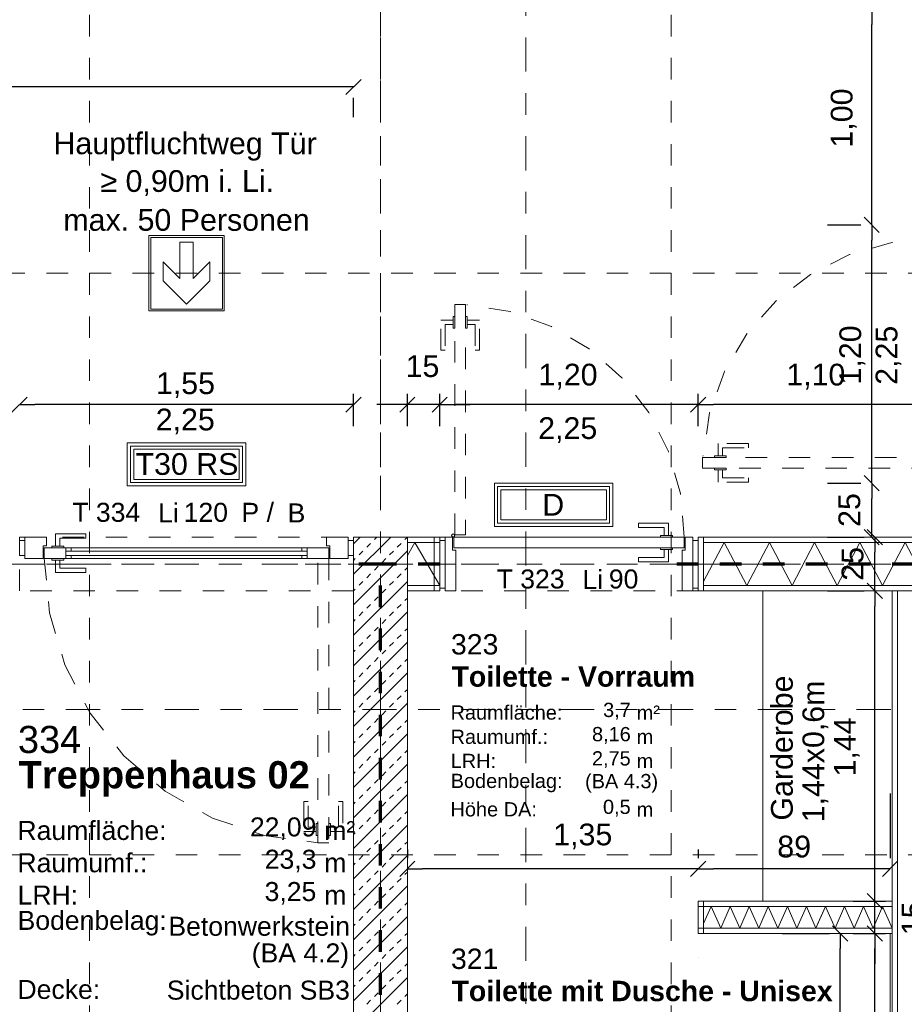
# Model space of a CAD drawing. Header units: metres. Extents: x -45.2 to 14.3, y -31.8 to 10.2.
# Tile 85 of 148: x -17.9 to -13.8, y -18.2 to -13.7. Entities that reach past the tile are written whole.
import ezdxf

# ---------------------------------------------------------------- set-up
doc = ezdxf.new("R2010")
doc.units = ezdxf.units.M
doc.header["$LTSCALE"] = 0.05
for name, pattern in [('Achsen 01', [5.291531, 3.175, -1.058062, 0.352704, -0.705764]), ('gestrichelt - 01', [2, 1, -1]), ('ISO-07 Punktiert', [0.889, 0.127, -0.762]), ('Raster 01', [2, 1, -1]), ('VW-01 Strichlinie kurz', [2, 1, -1])]:
    doc.linetypes.add(name, pattern=pattern)
doc.layers.get('0').update_dxf_attribs({"lineweight": 25})
for name, color, linetype, lineweight in [('013_Beton und Stahlbetonarbeiten-000 Unterzüge', 7, 'ISO-07 Punktiert', 13), ('013_Beton und Stahlbetonarbeiten-340 Innenwände', 7, 'Continuous', 18), ('024_Fliesen_Plattenarbeiten-340 Fliesen', 7, 'Continuous', 9), ('027_Tischlerarbeiten-340 Innentüren', 7, 'Continuous', 9), ('031_Metallbauarbeiten-340 Innentüren _ Elemente', 7, 'Continuous', 9), ('039_Trockenbauarbeiten-000 Sturz', 7, 'ISO-07 Punktiert', 9), ('039_Trockenbauarbeiten-340 Gipskarton', 7, 'Continuous', 9), ('AV1-Brandschutzkonzept-Brandschutzkonzept', 7, 'Continuous', 5), ('AV1-Einrichtung Bemaßung', 7, 'Continuous', 9), ('AV1-Schnitt Achsen', 7, 'Achsen 01', 18), ('AV1-Stempel-Raumstempel', 7, 'Continuous', 9), ('Keine', 7, 'Continuous', 9)]:
    doc.layers.add(name, color=color, linetype=linetype, lineweight=lineweight)
for name, color, linetype, lineweight, true_color in [('039_Trockenbauarbeiten-340 Dämmung', 7, 'Continuous', 9, 0xc0c0c0), ('045_Sanitärausstattung-allg.', 9, 'Continuous', 9, 0x808080), ('AV1-Achsen', 1, 'Achsen 01', 18, 0xff0000), ('AV1-Brandschutzkonzept-Anmerkung Text', 7, 'Continuous', 9, 0x599559), ('AV1-Raster', 7, 'Raster 01', 9, 0xa6a6a6)]:
    doc.layers.add(name, color=color, linetype=linetype, lineweight=lineweight, true_color=true_color)
doc.styles.add('Arial', font='arial.ttf')
doc.styles.add('Arial (bold)', font='arialbd.ttf')

msp = doc.modelspace()

# ---------------------------------------------------------------- linework, layer by layer
at = {"color": 0, "linetype": 'ByBlock', "lineweight": -2}
for p, q in [((-13.92, -13.625), (-13.92, -13.6957)), ((-16.325, -13.985), (-16.3957, -13.985)), ((-13.92, -14.625), (-13.92, -14.5543)), ((-13.92, -14.625), (-13.92, -14.6957)), ((-17.875, -15.46), (-17.8043, -15.46)), ((-16.325, -15.46), (-16.3957, -15.46)), ((-16.075, -15.46), (-16.1457, -15.46)), ((-15.925, -15.46), (-15.8543, -15.46)), ((-15.925, -15.46), (-15.8543, -15.46)), ((-14.725, -15.46), (-14.7957, -15.46)), ((-14.725, -15.46), (-14.6543, -15.46)), ((-13.92, -15.825), (-13.92, -15.7543)), ((-13.92, -15.825), (-13.92, -15.8957)), ((-13.92, -16.075), (-13.92, -16.0043)), ((-13.9053, -16.075), (-13.9053, -16.1457)), ((-13.9053, -16.325), (-13.9053, -16.2543)), ((-13.9053, -16.325), (-13.9053, -16.3957)), ((-16.075, -17.6155), (-16.0043, -17.6155)), ((-14.725, -17.6155), (-14.7957, -17.6155)), ((-14.725, -17.6155), (-14.6543, -17.6155)), ((-13.835, -17.6155), (-13.9057, -17.6155)), ((-13.9053, -17.765), (-13.9053, -17.6943)), ((-13.9053, -17.765), (-13.9053, -17.6943)), ((-14.0664, -17.915), (-14.0664, -17.9857)), ((-13.9053, -17.915), (-13.9053, -17.9857)), ((-13.9053, -17.915), (-13.9053, -17.9857))]:
    msp.add_line(p, q, dxfattribs=at)
at = {"color": 0, "linetype": 'Continuous', "lineweight": 15}
for p, q in [((-16.2896, -13.9497), (-16.3604, -14.0204)), ((-13.8846, -14.6604), (-13.9554, -14.5896)), ((-13.9554, -14.5896), (-13.8846, -14.6604)), ((-17.9104, -15.4954), (-17.8396, -15.4246)), ((-16.2896, -15.4246), (-16.3604, -15.4954)), ((-16.0396, -15.4246), (-16.1104, -15.4954)), ((-15.9604, -15.4954), (-15.8896, -15.4246)), ((-15.9604, -15.4954), (-15.8896, -15.4246)), ((-14.6896, -15.4246), (-14.7604, -15.4954)), ((-14.7604, -15.4954), (-14.6896, -15.4246)), ((-13.8846, -15.8604), (-13.9554, -15.7896)), ((-13.9554, -15.7896), (-13.8846, -15.8604)), ((-13.8846, -16.1104), (-13.9554, -16.0396)), ((-13.9406, -16.0396), (-13.8699, -16.1104)), ((-13.8699, -16.3604), (-13.9406, -16.2896)), ((-13.9406, -16.2896), (-13.8699, -16.3604)), ((-16.1104, -17.6508), (-16.0396, -17.5801)), ((-14.6896, -17.5801), (-14.7604, -17.6508)), ((-14.7604, -17.6508), (-14.6896, -17.5801)), ((-13.7996, -17.5801), (-13.8704, -17.6508)), ((-13.8699, -17.8004), (-13.9406, -17.7296)), ((-13.8699, -17.8004), (-13.9406, -17.7296)), ((-14.1018, -17.8796), (-14.0311, -17.9504)), ((-13.9406, -17.8796), (-13.8699, -17.9504)), ((-13.9406, -17.8796), (-13.8699, -17.9504))]:
    msp.add_line(p, q, dxfattribs=at)
at = {"layer": '013_Beton und Stahlbetonarbeiten-000 Unterzüge', "linetype": 'VW-01 Strichlinie kurz'}
msp.add_lwpolyline([(-17.875, -16.325), (-17.875, -16.075), (-16.325, -16.075), (-16.325, -16.325)], close=True, dxfattribs=at)
at = {"layer": '013_Beton und Stahlbetonarbeiten-340 Innenwände', "color": 251, "linetype": 'Continuous', "lineweight": 13, "true_color": 0x4c4c4c}
for p, q in [((-16.1522, -16.075), (-16.325, -16.2478)), ((-16.2936, -16.075), (-16.325, -16.1064)), ((-16.2281, -16.0867), (-16.2164, -16.075)), ((-16.0867, -16.0867), (-16.075, -16.075)), ((-16.2635, -16.122), (-16.2458, -16.1044)), ((-16.122, -16.122), (-16.1044, -16.1044)), ((-16.075, -16.1392), (-16.325, -16.3892)), ((-16.325, -16.1836), (-16.3165, -16.1751)), ((-16.2988, -16.1574), (-16.2811, -16.1397)), ((-16.1927, -16.1927), (-16.1751, -16.1751)), ((-16.1574, -16.1574), (-16.1397, -16.1397)), ((-16.2281, -16.2281), (-16.2104, -16.2104)), ((-16.0867, -16.2281), (-16.075, -16.2164)), ((-16.2635, -16.2635), (-16.2458, -16.2458)), ((-16.122, -16.2635), (-16.1044, -16.2458)), ((-16.075, -16.2806), (-16.325, -16.5306)), ((-16.325, -16.325), (-16.3165, -16.3165)), ((-16.2988, -16.2988), (-16.2811, -16.2811)), ((-16.1927, -16.3342), (-16.1751, -16.3165)), ((-16.1574, -16.2988), (-16.1397, -16.2811)), ((-16.2281, -16.3695), (-16.2104, -16.3518)), ((-16.0867, -16.3695), (-16.075, -16.3578)), ((-16.2635, -16.4049), (-16.2458, -16.3872)), ((-16.122, -16.4049), (-16.1044, -16.3872)), ((-16.075, -16.422), (-16.325, -16.672)), ((-16.2988, -16.4402), (-16.2811, -16.4226)), ((-16.1574, -16.4402), (-16.1397, -16.4226)), ((-16.325, -16.4664), (-16.3165, -16.4579)), ((-16.2281, -16.5109), (-16.2104, -16.4933)), ((-16.1927, -16.4756), (-16.1751, -16.4579)), ((-16.0867, -16.5109), (-16.075, -16.4993)), ((-16.2635, -16.5463), (-16.2458, -16.5286)), ((-16.122, -16.5463), (-16.1044, -16.5286)), ((-16.075, -16.5635), (-16.325, -16.8135)), ((-16.2988, -16.5817), (-16.2811, -16.564)), ((-16.1574, -16.5817), (-16.1397, -16.564)), ((-16.325, -16.6078), (-16.3165, -16.5993)), ((-16.2281, -16.6524), (-16.2104, -16.6347)), ((-16.1927, -16.617), (-16.1751, -16.5993)), ((-16.2635, -16.6877), (-16.2458, -16.67)), ((-16.122, -16.6877), (-16.1044, -16.67)), ((-16.0867, -16.6524), (-16.075, -16.6407)), ((-16.075, -16.7049), (-16.325, -16.9549)), ((-16.2988, -16.7231), (-16.2811, -16.7054)), ((-16.1574, -16.7231), (-16.1397, -16.7054)), ((-16.325, -16.7493), (-16.3165, -16.7408)), ((-16.2281, -16.7938), (-16.2104, -16.7761)), ((-16.1927, -16.7584), (-16.1751, -16.7408)), ((-16.2635, -16.8291), (-16.2458, -16.8115)), ((-16.122, -16.8291), (-16.1044, -16.8115)), ((-16.0867, -16.7938), (-16.075, -16.7821)), ((-16.075, -16.8463), (-16.325, -17.0963)), ((-16.2988, -16.8645), (-16.2811, -16.8468)), ((-16.1574, -16.8645), (-16.1397, -16.8468)), ((-16.325, -16.8907), (-16.3165, -16.8822)), ((-16.1927, -16.8999), (-16.1751, -16.8822)), ((-16.2635, -16.9706), (-16.2458, -16.9529)), ((-16.2281, -16.9352), (-16.2104, -16.9175)), ((-16.122, -16.9706), (-16.1044, -16.9529)), ((-16.0867, -16.9352), (-16.075, -16.9235)), ((-16.075, -16.9877), (-16.325, -17.2377)), ((-16.2988, -17.0059), (-16.2811, -16.9882)), ((-16.1574, -17.0059), (-16.1397, -16.9882)), ((-16.325, -17.0321), (-16.3165, -17.0236)), ((-16.1927, -17.0413), (-16.1751, -17.0236)), ((-16.2635, -17.112), (-16.2458, -17.0943)), ((-16.2281, -17.0766), (-16.2104, -17.059)), ((-16.122, -17.112), (-16.1044, -17.0943)), ((-16.0867, -17.0766), (-16.075, -17.0649)), ((-16.075, -17.1291), (-16.325, -17.3791)), ((-16.2988, -17.1473), (-16.2811, -17.1297)), ((-16.1574, -17.1473), (-16.1397, -17.1297)), ((-16.325, -17.1735), (-16.3165, -17.165)), ((-16.1927, -17.1827), (-16.1751, -17.165)), ((-16.2281, -17.2181), (-16.2104, -17.2004)), ((-16.0867, -17.2181), (-16.075, -17.2064)), ((-16.075, -17.2706), (-16.325, -17.5206)), ((-16.2988, -17.2888), (-16.2811, -17.2711)), ((-16.2635, -17.2534), (-16.2458, -17.2357)), ((-16.1574, -17.2888), (-16.1397, -17.2711)), ((-16.122, -17.2534), (-16.1044, -17.2357)), ((-16.325, -17.3149), (-16.3165, -17.3064)), ((-16.1927, -17.3241), (-16.1751, -17.3064)), ((-16.2281, -17.3595), (-16.2104, -17.3418)), ((-16.0867, -17.3595), (-16.075, -17.3478)), ((-16.075, -17.412), (-16.325, -17.662)), ((-16.2988, -17.4302), (-16.2811, -17.4125)), ((-16.2635, -17.3948), (-16.2458, -17.3771)), ((-16.1574, -17.4302), (-16.1397, -17.4125)), ((-16.122, -17.3948), (-16.1044, -17.3771)), ((-16.325, -17.4564), (-16.3165, -17.4479)), ((-16.1927, -17.4655), (-16.1751, -17.4479)), ((-16.2281, -17.5009), (-16.2104, -17.4832)), ((-16.0867, -17.5009), (-16.075, -17.4892)), ((-16.075, -17.5534), (-16.325, -17.8034)), ((-16.2988, -17.5716), (-16.2811, -17.5539)), ((-16.2635, -17.5362), (-16.2458, -17.5186)), ((-16.1574, -17.5716), (-16.1397, -17.5539)), ((-16.122, -17.5362), (-16.1044, -17.5186)), ((-16.325, -17.5978), (-16.3165, -17.5893)), ((-16.1927, -17.607), (-16.1751, -17.5893)), ((-16.2281, -17.6423), (-16.2104, -17.6246)), ((-16.0867, -17.6423), (-16.075, -17.6306)), ((-16.2635, -17.6777), (-16.2458, -17.66)), ((-16.122, -17.6777), (-16.1044, -17.66)), ((-16.075, -17.6948), (-16.325, -17.9448)), ((-16.325, -17.7392), (-16.3165, -17.7307)), ((-16.2988, -17.713), (-16.2811, -17.6953)), ((-16.1927, -17.7484), (-16.1751, -17.7307)), ((-16.1574, -17.713), (-16.1397, -17.6953)), ((-16.2281, -17.7837), (-16.2104, -17.7661)), ((-16.0867, -17.7837), (-16.075, -17.7721)), ((-16.2635, -17.8191), (-16.2458, -17.8014)), ((-16.122, -17.8191), (-16.1044, -17.8014)), ((-16.075, -17.8363), (-16.325, -18.0863)), ((-16.325, -17.8806), (-16.3165, -17.8721)), ((-16.2988, -17.8544), (-16.2811, -17.8368)), ((-16.1927, -17.8898), (-16.1751, -17.8721)), ((-16.1574, -17.8544), (-16.1397, -17.8368)), ((-16.2281, -17.9252), (-16.2104, -17.9075)), ((-16.0867, -17.9252), (-16.075, -17.9135)), ((-16.2635, -17.9605), (-16.2458, -17.9428)), ((-16.122, -17.9605), (-16.1044, -17.9428)), ((-16.075, -17.9777), (-16.325, -18.2277)), ((-16.2988, -17.9959), (-16.2811, -17.9782)), ((-16.1574, -17.9959), (-16.1397, -17.9782)), ((-16.325, -18.0221), (-16.3165, -18.0135)), ((-16.2281, -18.0666), (-16.2104, -18.0489)), ((-16.1927, -18.0312), (-16.1751, -18.0135)), ((-16.0867, -18.0666), (-16.075, -18.0549)), ((-16.2635, -18.1019), (-16.2458, -18.0843)), ((-16.122, -18.1019), (-16.1044, -18.0843)), ((-16.075, -18.1191), (-16.325, -18.3691)), ((-16.2988, -18.1373), (-16.2811, -18.1196)), ((-16.1574, -18.1373), (-16.1397, -18.1196)), ((-16.325, -18.1635), (-16.3165, -18.155)), ((-16.2281, -18.208), (-16.2104, -18.1903)), ((-16.1927, -18.1726), (-16.1751, -18.155)), ((-16.2635, -18.2434), (-16.2458, -18.2257)), ((-16.122, -18.2434), (-16.1044, -18.2257)), ((-16.0867, -18.208), (-16.075, -18.1963))]:
    msp.add_line(p, q, dxfattribs=at)
at = {"layer": '013_Beton und Stahlbetonarbeiten-340 Innenwände'}
msp.add_lwpolyline([(-16.325, -21.475), (-16.325, -16.075), (-16.075, -16.075), (-16.075, -21.475)], close=True, dxfattribs=at)
at = {"layer": '024_Fliesen_Plattenarbeiten-340 Fliesen'}
msp.add_lwpolyline([(-13.835, -17.915), (-13.825, -17.915), (-13.825, -21.265), (-13.835, -21.265)], close=True, dxfattribs=at)
at = {"layer": '027_Tischlerarbeiten-340 Innentüren', "color": 253, "linetype": 'gestrichelt - 01', "lineweight": 9, "true_color": 0xa6a6a6}
for points in [[(-13.6242, -14.69), (-13.8269, -14.7077), (-14.0225, -14.7634), (-14.2041, -14.855), (-14.3652, -14.9792), (-14.4999, -15.1316), (-14.6034, -15.3067), (-14.672, -15.4982), (-14.7032, -15.6992)], [(-14.79, -16.0758), (-14.8077, -15.8731), (-14.8634, -15.6775), (-14.955, -15.4959), (-15.0792, -15.3348), (-15.2316, -15.2001), (-15.4067, -15.0966), (-15.5982, -15.028), (-15.7992, -14.9968)]]:
    msp.add_lwpolyline(points, dxfattribs=at)
for points in [[(-15.855, -16.065), (-15.855, -14.995), (-15.805, -14.995), (-15.805, -16.065)], [(-15.8625, -15.0675), (-15.8625, -15.0875), (-15.9, -15.0875), (-15.9, -15.2075), (-15.92, -15.2075), (-15.92, -15.0675)], [(-15.855, -15.105), (-15.8625, -15.105), (-15.8625, -15.05), (-15.855, -15.05)], [(-15.7975, -15.105), (-15.805, -15.105), (-15.805, -15.05), (-15.7975, -15.05)], [(-15.7975, -15.0675), (-15.7975, -15.0875), (-15.76, -15.0875), (-15.76, -15.2075), (-15.74, -15.2075), (-15.74, -15.0675)], [(-14.6325, -15.6975), (-14.6125, -15.6975), (-14.6125, -15.66), (-14.4925, -15.66), (-14.4925, -15.64), (-14.6325, -15.64)], [(-14.705, -15.705), (-13.635, -15.705), (-13.635, -15.755), (-14.705, -15.755)], [(-14.65, -15.6975), (-14.595, -15.6975), (-14.595, -15.705), (-14.65, -15.705)], [(-14.65, -15.755), (-14.595, -15.755), (-14.595, -15.7625), (-14.65, -15.7625)], [(-14.6325, -15.7625), (-14.6125, -15.7625), (-14.6125, -15.8), (-14.4925, -15.8), (-14.4925, -15.82), (-14.6325, -15.82)]]:
    msp.add_lwpolyline(points, close=True, dxfattribs=at)
at = {"layer": '027_Tischlerarbeiten-340 Innentüren'}
for points in [[(-14.8625, -16.0675), (-14.8825, -16.0675), (-14.8825, -16.03), (-15.0025, -16.03), (-15.0025, -16.01), (-14.8625, -16.01)], [(-15.925, -16.3125), (-15.925, -16.09), (-15.9, -16.09), (-15.9, -16.3125)], [(-15.865, -16.075), (-15.865, -16.135), (-15.85, -16.135), (-15.85, -16.325), (-15.9, -16.325), (-15.9, -16.075)], [(-15.8625, -16.06), (-15.8572, -16.0622), (-15.855, -16.0675), (-15.8572, -16.0728), (-15.8625, -16.075), (-15.8678, -16.0728), (-15.87, -16.0675), (-15.8678, -16.0622)], [(-15.86, -16.075), (-14.79, -16.075), (-14.79, -16.125), (-15.86, -16.125)], [(-14.9, -16.075), (-14.9, -16.0675), (-14.845, -16.0675), (-14.845, -16.075)], [(-14.785, -16.075), (-14.785, -16.135), (-14.8, -16.135), (-14.8, -16.325), (-14.75, -16.325), (-14.75, -16.075)], [(-14.75, -16.3125), (-14.75, -16.09), (-14.725, -16.09), (-14.725, -16.3125)], [(-14.8625, -16.1325), (-14.8825, -16.1325), (-14.8825, -16.17), (-15.0025, -16.17), (-15.0025, -16.19), (-14.8625, -16.19)], [(-14.9, -16.1325), (-14.9, -16.125), (-14.845, -16.125), (-14.845, -16.1325)]]:
    msp.add_lwpolyline(points, close=True, dxfattribs=at)
at = {"layer": '031_Metallbauarbeiten-340 Innentüren _ Elemente'}
for points in [[(-17.85, -16.09), (-17.85, -16.16), (-17.875, -16.16), (-17.875, -16.09)], [(-17.765, -16.115), (-17.765, -16.175), (-17.85, -16.175), (-17.85, -16.075), (-17.75, -16.075), (-17.75, -16.115)], [(-17.7075, -16.1175), (-17.6875, -16.1175), (-17.6875, -16.08), (-17.5675, -16.08), (-17.5675, -16.06), (-17.7075, -16.06)], [(-16.435, -16.115), (-16.435, -16.175), (-16.35, -16.175), (-16.35, -16.075), (-16.45, -16.075), (-16.45, -16.115)], [(-16.325, -16.09), (-16.325, -16.16), (-16.35, -16.16), (-16.35, -16.09)], [(-17.76, -16.175), (-17.76, -16.125), (-17.635, -16.125), (-17.635, -16.14), (-17.66, -16.14), (-17.66, -16.16), (-17.635, -16.16), (-17.635, -16.175)], [(-17.67, -16.1175), (-17.67, -16.125), (-17.725, -16.125), (-17.725, -16.1175)], [(-16.44, -16.175), (-16.44, -16.125), (-16.565, -16.125), (-16.565, -16.14), (-16.54, -16.14), (-16.54, -16.16), (-16.565, -16.16), (-16.565, -16.175)], [(-17.67, -16.175), (-17.67, -16.1825), (-17.725, -16.1825), (-17.725, -16.175)], [(-17.7075, -16.1825), (-17.6875, -16.1825), (-17.6875, -16.22), (-17.5675, -16.22), (-17.5675, -16.24), (-17.7075, -16.24)], [(-16.54, -16.14), (-16.54, -16.16), (-17.66, -16.16), (-17.66, -16.14)]]:
    msp.add_lwpolyline(points, close=True, dxfattribs=at)
at = {"layer": '031_Metallbauarbeiten-340 Innentüren _ Elemente', "color": 253, "true_color": 0xa6a6a6}
msp.add_lwpolyline([(-16.54, -16.125), (-16.54, -16.175), (-17.66, -16.175), (-17.66, -16.125)], close=True, dxfattribs=at)
at = {"layer": '031_Metallbauarbeiten-340 Innentüren _ Elemente', "color": 253, "linetype": 'gestrichelt - 01', "lineweight": 9, "true_color": 0xa6a6a6}
msp.add_lwpolyline([(-17.76, -16.175), (-17.7358, -16.4264), (-17.6642, -16.6686), (-17.5478, -16.8927), (-17.3909, -17.0905), (-17.1991, -17.2549), (-16.9796, -17.3797), (-16.7403, -17.4604), (-16.49, -17.4941)], dxfattribs=at)
for points in [[(-16.44, -17.495), (-16.49, -17.495), (-16.49, -16.175), (-16.44, -16.175)], [(-16.4975, -17.4425), (-16.4975, -17.4225), (-16.535, -17.4225), (-16.535, -17.3025), (-16.555, -17.3025), (-16.555, -17.4425)], [(-16.4325, -17.4425), (-16.4325, -17.4225), (-16.395, -17.4225), (-16.395, -17.3025), (-16.375, -17.3025), (-16.375, -17.4425)], [(-16.4975, -17.405), (-16.49, -17.405), (-16.49, -17.46), (-16.4975, -17.46)], [(-16.44, -17.405), (-16.4325, -17.405), (-16.4325, -17.46), (-16.44, -17.46)]]:
    msp.add_lwpolyline(points, close=True, dxfattribs=at)
at = {"layer": '039_Trockenbauarbeiten-000 Sturz', "linetype": 'VW-01 Strichlinie kurz'}
msp.add_lwpolyline([(-14.725, -16.075), (-14.725, -16.325), (-15.925, -16.325), (-15.925, -16.075)], close=True, dxfattribs=at)
at = {"layer": '039_Trockenbauarbeiten-340 Dämmung'}
for points in [[(-15.925, -16.3), (-16.0405, -16.1), (-16.075, -16.1598)], [(-13.45, -16.3), (-13.555, -16.1), (-13.6599, -16.3), (-13.7649, -16.1), (-13.8699, -16.3), (-13.9749, -16.1), (-14.0798, -16.3), (-14.1848, -16.1), (-14.2898, -16.3), (-14.3948, -16.1), (-14.4997, -16.3), (-14.6047, -16.1), (-14.7, -16.2816)], [(-14.3555, -17.89), (-14.3997, -17.79), (-14.4439, -17.89), (-14.4881, -17.79), (-14.5323, -17.89), (-14.5765, -17.79), (-14.6207, -17.89), (-14.6649, -17.79), (-14.7, -17.8694)], [(-14.0902, -17.89), (-14.1344, -17.79), (-14.1786, -17.89), (-14.2228, -17.79), (-14.267, -17.89), (-14.3113, -17.79), (-14.3555, -17.89), (-14.3997, -17.79), (-14.4348, -17.8694)], [(-13.825, -17.89), (-13.8692, -17.79), (-13.9134, -17.89), (-13.9576, -17.79), (-14.0018, -17.89), (-14.046, -17.79), (-14.0902, -17.89), (-14.1344, -17.79), (-14.1695, -17.8694)]]:
    msp.add_lwpolyline(points, dxfattribs=at)
at = {"layer": '039_Trockenbauarbeiten-340 Gipskarton'}
for points in [[(-16.075, -16.075), (-15.925, -16.075), (-15.925, -16.1), (-16.075, -16.1)], [(-15.925, -16.075), (-15.925, -16.325), (-15.95, -16.325), (-15.95, -16.075)], [(-14.7, -16.075), (-14.7, -16.325), (-14.725, -16.325), (-14.725, -16.075)], [(-14.7, -16.075), (-10.95, -16.075), (-10.95, -16.1), (-14.7, -16.1)], [(-16.075, -16.3), (-15.925, -16.3), (-15.925, -16.325), (-16.075, -16.325)], [(-14.7, -16.3), (-10.95, -16.3), (-10.95, -16.325), (-14.7, -16.325)], [(-13.8, -16.325), (-13.825, -16.325), (-13.825, -21.275), (-13.8, -21.275)], [(-14.725, -17.765), (-13.825, -17.765), (-13.825, -17.79), (-14.725, -17.79)], [(-14.725, -17.915), (-14.725, -17.765), (-14.7, -17.765), (-14.7, -17.915)], [(-14.725, -17.89), (-13.825, -17.89), (-13.825, -17.915), (-14.725, -17.915)]]:
    msp.add_lwpolyline(points, close=True, dxfattribs=at)
at = {"layer": '045_Sanitärausstattung-allg.'}
msp.add_lwpolyline([(-14.425, -16.325), (-13.825, -16.325), (-13.825, -17.765), (-14.425, -17.765)], close=True, dxfattribs=at)
at = {"layer": 'AV1-Achsen'}
for p, q in [((-16.2, -26.5), (-16.2, 4.9)), ((-43.35, -16.2), (4.2, -16.2))]:
    msp.add_line(p, q, dxfattribs=at)
at = {"layer": 'AV1-Brandschutzkonzept-Brandschutzkonzept', "color": 14, "linetype": 'gestrichelt - 01', "lineweight": 70, "true_color": 0xaa0000}
for p, q in [((-16.2, -16.2), (-16.325, -16.2)), ((-16.2, -21.6), (-16.2, -16.2))]:
    msp.add_line(p, q, dxfattribs=at)
at = {"layer": 'AV1-Brandschutzkonzept-Brandschutzkonzept', "color": 40, "linetype": 'gestrichelt - 01', "lineweight": 70, "true_color": 0xffc000}
for p, q in [((-15.925, -16.2), (-16.2, -16.2)), ((-13.525, -16.2), (-14.825, -16.2))]:
    msp.add_line(p, q, dxfattribs=at)
at = {"layer": 'AV1-Brandschutzkonzept-Brandschutzkonzept', "color": 7, "linetype": 'Continuous'}
for points in [[(-16.825, -15.6371), (-16.825, -15.8371), (-17.375, -15.8371), (-17.375, -15.6371)], [(-15.6713, -16.025), (-15.6713, -15.825), (-15.1213, -15.825), (-15.1213, -16.025)]]:
    msp.add_lwpolyline(points, close=True, dxfattribs=at)
at = {"layer": 'AV1-Brandschutzkonzept-Brandschutzkonzept', "color": 12, "linetype": 'Continuous', "true_color": 0xdd0000}
for points in [[(-16.84, -15.6521), (-17.36, -15.6521), (-17.36, -15.8221), (-16.84, -15.8221)], [(-17.345, -15.8071), (-17.345, -15.6671), (-16.855, -15.6671), (-16.855, -15.8071)], [(-15.6563, -16.01), (-15.1363, -16.01), (-15.1363, -15.84), (-15.6563, -15.84)], [(-15.1513, -15.855), (-15.1513, -15.995), (-15.6413, -15.995), (-15.6413, -15.855)]]:
    msp.add_lwpolyline(points, close=True, dxfattribs=at)
at = {"layer": 'AV1-Einrichtung Bemaßung', "color": 0, "lineweight": -2}
for p, q in [((-13.92, -14.5543), (-13.92, -13.6957)), ((-16.3957, -13.985), (-22.7543, -13.985)), ((-16.325, -14.125), (-16.325, -14.035)), ((-14.125, -14.625), (-13.97, -14.625)), ((-14.125, -14.625), (-13.97, -14.625)), ((-13.92, -15.7543), (-13.92, -14.6957)), ((-16.325, -15.56), (-16.325, -15.41)), ((-16.075, -15.56), (-16.075, -15.41)), ((-15.925, -15.56), (-15.925, -15.41)), ((-15.925, -15.56), (-15.925, -15.41)), ((-14.725, -15.56), (-14.725, -15.41)), ((-14.725, -15.56), (-14.725, -15.41)), ((-16.3957, -15.46), (-17.8043, -15.46)), ((-16.1457, -15.46), (-16.2164, -15.46)), ((-15.925, -15.46), (-16.075, -15.46)), ((-15.8543, -15.46), (-15.7836, -15.46)), ((-14.7957, -15.46), (-15.8543, -15.46)), ((-13.6957, -15.46), (-14.6543, -15.46)), ((-14.125, -15.825), (-13.97, -15.825)), ((-14.125, -15.825), (-13.97, -15.825)), ((-13.92, -16.0043), (-13.92, -15.8957)), ((-14.125, -16.075), (-13.97, -16.075)), ((-14.125, -16.075), (-13.9553, -16.075)), ((-13.9053, -16.2543), (-13.9053, -16.1457)), ((-14.125, -16.325), (-13.9553, -16.325)), ((-14.125, -16.325), (-13.9553, -16.325)), ((-13.9053, -17.6943), (-13.9053, -16.3957)), ((-13.835, -17.265), (-13.835, -17.5655)), ((-16.075, -17.525), (-16.075, -17.5655)), ((-14.725, -17.525), (-14.725, -17.5655)), ((-14.725, -17.525), (-14.725, -17.5655)), ((-14.7957, -17.6155), (-16.0043, -17.6155)), ((-13.9057, -17.6155), (-14.6543, -17.6155)), ((-13.9053, -17.6943), (-13.9053, -17.6236)), ((-14.0053, -17.765), (-13.8553, -17.765)), ((-14.0053, -17.765), (-13.8553, -17.765)), ((-13.9053, -17.915), (-13.9053, -17.765)), ((-14.335, -17.915), (-14.1164, -17.915)), ((-14.0053, -17.915), (-13.8553, -17.915)), ((-14.0053, -17.915), (-13.8553, -17.915)), ((-14.0664, -18.7443), (-14.0664, -17.9857)), ((-13.9053, -17.9857), (-13.9053, -18.0564)), ((-13.9053, -21.2043), (-13.9053, -17.9857))]:
    msp.add_line(p, q, dxfattribs=at)
at = {"layer": 'AV1-Raster'}
for p, q in [((-17.55, -22.95), (-17.55, 1.35)), ((-16.2, -22.95), (-16.2, 1.35)), ((-14.85, -22.95), (-14.85, 1.35)), ((1.35, -14.85), (-40.5, -14.85)), ((1.35, -16.2), (-40.5, -16.2)), ((1.35, -17.55), (-40.5, -17.55))]:
    msp.add_line(p, q, dxfattribs=at)
at = {"layer": 'AV1-Schnitt Achsen'}
for p, q in [((-15.525, -26.3), (-15.525, 4.7)), ((-43.35, -16.875), (4.2, -16.875))]:
    msp.add_line(p, q, dxfattribs=at)
at = {"layer": 'Defpoints', "color": 0, "lineweight": 0}
for p, q in [((-13.92, -14.625), (-13.92, -14.625)), ((-16.075, -15.46), (-16.075, -15.46)), ((-15.925, -15.46), (-15.925, -15.46)), ((-14.725, -15.46), (-14.725, -15.46)), ((-13.92, -15.825), (-13.92, -15.825)), ((-16.325, -16.075), (-16.325, -16.075)), ((-16.075, -16.075), (-16.075, -16.075)), ((-15.925, -16.075), (-15.925, -16.075)), ((-15.925, -16.075), (-15.925, -16.075)), ((-14.725, -16.075), (-14.725, -16.075)), ((-14.725, -16.075), (-14.725, -16.075)), ((-13.9053, -16.075), (-13.9053, -16.075)), ((-13.9053, -16.325), (-13.9053, -16.325)), ((-16.075, -17.6155), (-16.075, -17.6155)), ((-14.725, -17.6155), (-14.725, -17.6155)), ((-14.725, -17.765), (-14.725, -17.765)), ((-14.725, -17.765), (-14.725, -17.765)), ((-13.9053, -17.765), (-13.9053, -17.765)), ((-13.835, -17.765), (-13.835, -17.765)), ((-14.725, -17.915), (-14.725, -17.915)), ((-14.725, -17.915), (-14.725, -17.915)), ((-14.0664, -17.915), (-14.0664, -17.915)), ((-13.9053, -17.915), (-13.9053, -17.915)), ((-13.835, -17.915), (-13.835, -17.915)), ((-16.075, -18.025), (-16.075, -18.025)), ((-14.725, -18.025), (-14.725, -18.025)), ((-14.725, -18.025), (-14.725, -18.025))]:
    msp.add_line(p, q, dxfattribs=at)
at = {"layer": 'Keine', "color": 7, "linetype": 'Continuous'}
msp.add_lwpolyline([(-16.9249, -14.6749), (-16.9249, -15.0251), (-17.2751, -15.0251), (-17.2751, -14.6749)], close=True, dxfattribs=at)
at = {"layer": 'Keine', "color": 106, "linetype": 'Continuous', "true_color": 0x008011}
msp.add_lwpolyline([(-16.9337, -14.6837), (-16.9337, -15.0163), (-17.2663, -15.0163), (-17.2663, -14.6837)], close=True, dxfattribs=at)
at = {"layer": 'Keine', "color": 255, "linetype": 'Continuous'}
msp.add_lwpolyline([(-17.1308, -14.8742), (-17.2082, -14.7968), (-17.2082, -14.8857), (-17.1, -14.9939), (-16.9918, -14.8857), (-16.9918, -14.7968), (-17.0692, -14.8742), (-17.0692, -14.7061), (-17.1308, -14.7061)], close=True, dxfattribs=at)

# ---------------------------------------------------------------- texts
at = {"layer": '031_Metallbauarbeiten-340 Innentüren _ Elemente', "char_height": 0.08826, "attachment_point": 7, "style": 'Arial'}
for s, insert in [('T 334', (-17.6301, -16.0053)), ('Li', (-17.232, -16.0069)), ('120', (-17.1132, -16.0054)), ('T 323', (-15.6606, -16.3148)), ('Li', (-15.2623, -16.3164)), ('90', (-15.1399, -16.3149))]:
    msp.add_mtext(s, dxfattribs=dict(at, insert=insert))
at = {"layer": '031_Metallbauarbeiten-340 Innentüren _ Elemente', "color": 12, "true_color": 0xdd0000, "attachment_point": 7, "style": 'Arial'}
for s, insert, char_height in [('P /', (-16.8449, -16.0054), 0.08826), ('B', (-16.6307, -16.0069), 0.0883)]:
    msp.add_mtext(s, dxfattribs=dict(at, insert=insert, char_height=char_height))
at = {"layer": 'AV1-Brandschutzkonzept-Anmerkung Text', "char_height": 0.100872, "attachment_point": 7, "style": 'Arial'}
for s, insert in [('Hauptfluchtweg Tür', (-17.7176, -14.3276)), ('≥ 0,90m i. Li.', (-17.4994, -14.4909)), ('max. 50 Personen', (-17.6716, -14.6542))]:
    msp.add_mtext(s, dxfattribs=dict(at, insert=insert))
at = {"layer": 'AV1-Brandschutzkonzept-Brandschutzkonzept', "color": 12, "true_color": 0xdd0000, "attachment_point": 7, "style": 'Arial'}
for s, insert, char_height in [('T30 RS', (-17.3368, -15.7875), 0.10087), ('D', (-15.4488, -15.9754), 0.1009)]:
    msp.add_mtext(s, dxfattribs=dict(at, insert=insert, char_height=char_height))
at = {"layer": 'AV1-Einrichtung Bemaßung', "color": 0, "char_height": 0.10087, "attachment_point": 7, "rotation": 90, "style": 'Arial'}
for s, insert in [('1,00', (-13.9902, -14.2664)), ('1,20', (-13.9502, -15.3664)), ('25', (-13.9719, -16.0276)), ('25', (-13.9572, -16.2776)), ('1,44', (-13.9754, -17.1864)), ('15', (-13.6792, -17.9232))]:
    msp.add_mtext(s, dxfattribs=dict(at, insert=insert))
at = {"layer": 'AV1-Einrichtung Bemaßung', "insert": (-13.7819, -15.3679), "char_height": 0.10087, "attachment_point": 7, "rotation": 90, "style": 'Arial'}
msp.add_mtext('2,25', dxfattribs=at)
at = {"layer": 'AV1-Einrichtung Bemaßung', "color": 0, "char_height": 0.10087, "attachment_point": 7, "style": 'Arial'}
for s, insert in [('15', (-16.0832, -15.3331)), ('1,20', (-15.4664, -15.3898)), ('1,10', (-14.3164, -15.3898)), ('1,55', (-17.242, -15.4298)), ('1,35', (-15.398, -17.5248)), ('89', (-14.3581, -17.5636))]:
    msp.add_mtext(s, dxfattribs=dict(at, insert=insert))
at = {"layer": 'AV1-Einrichtung Bemaßung', "char_height": 0.10087, "attachment_point": 7, "style": 'Arial'}
for insert in [(-17.2429, -15.5981), (-15.4679, -15.6381)]:
    msp.add_mtext('2,25', dxfattribs=dict(at, insert=insert))
at = {"layer": 'AV1-Stempel-Raumstempel', "attachment_point": 7}
for s, insert, char_height, style in [('323', (-15.8728, -16.6213), 0.09457, 'Arial'), ('Toilette - Vorraum', (-15.8701, -16.7709), 0.094568, 'Arial (bold)'), ('m²', (-15.0108, -16.9232), 0.0662, 'Arial'), ('Raumfläche:', (-15.8745, -16.9235), 0.066198, 'Arial'), ('3,7', (-15.1666, -16.9227), 0.0662, 'Arial'), ('334', (-17.8824, -17.0794), 0.12609, 'Arial'), ('Raumumf.:', (-15.8745, -17.036), 0.0662, 'Arial'), ('8,16', (-15.218, -17.0352), 0.0662, 'Arial'), ('m', (-15.0108, -17.0349), 0.0662, 'Arial'), ('LRH:', (-15.874, -17.1474), 0.0662, 'Arial'), ('2,75', (-15.2185, -17.1477), 0.0662, 'Arial'), ('m', (-15.0108, -17.1474), 0.0662, 'Arial'), ('Treppenhaus 02', (-17.8788, -17.2794), 0.12609, 'Arial (bold)'), ('Bodenbelag:', (-15.874, -17.2599), 0.066198, 'Arial'), ('(BA 4.3)', (-15.2503, -17.261), 0.0662, 'Arial'), ('Höhe DA:', (-15.8747, -17.3728), 0.0662, 'Arial'), ('0,5', (-15.1671, -17.3727), 0.0662, 'Arial'), ('m', (-15.0108, -17.3724), 0.0662, 'Arial'), ('Raumfläche:', (-17.8847, -17.4824), 0.088263, 'Arial'), ('22,09', (-16.8057, -17.4812), 0.08826, 'Arial'), ('m²', (-16.4607, -17.482), 0.08826, 'Arial'), ('Raumumf.:', (-17.8847, -17.6324), 0.08826, 'Arial'), ('23,3', (-16.7369, -17.6312), 0.08826, 'Arial'), ('m', (-16.4607, -17.6309), 0.0883, 'Arial'), ('LRH:', (-17.884, -17.7809), 0.08826, 'Arial'), ('3,25', (-16.7376, -17.7812), 0.08826, 'Arial'), ('m', (-16.4607, -17.7809), 0.0883, 'Arial'), ('Bodenbelag:', (-17.884, -17.9253), 0.088263, 'Arial'), ('Betonwerkstein', (-17.1842, -17.9272), 0.088263, 'Arial'), ('(BA 4.2)', (-16.7975, -18.0762), 0.08826, 'Arial'), ('321', (-15.8728, -18.0814), 0.09457, 'Arial'), ('Decke:', (-17.8845, -18.2204), 0.08826, 'Arial'), ('Sichtbeton SB3', (-17.1916, -18.2238), 0.088263, 'Arial'), ('Toilette mit Dusche - Unisex', (-15.8701, -18.231), 0.094568, 'Arial (bold)')]:
    msp.add_mtext(s, dxfattribs=dict(at, insert=insert, char_height=char_height, style=style))
at = {"layer": 'Keine', "color": 8, "true_color": 0x808080, "char_height": 0.10087, "attachment_point": 7, "rotation": 90, "style": 'Arial'}
for s, insert in [('Garderobe', (-14.2849, -17.3912)), ('1,44x0,6m', (-14.1216, -17.3991))]:
    msp.add_mtext(s, dxfattribs=dict(at, insert=insert))

doc.saveas('drawing.dxf')
